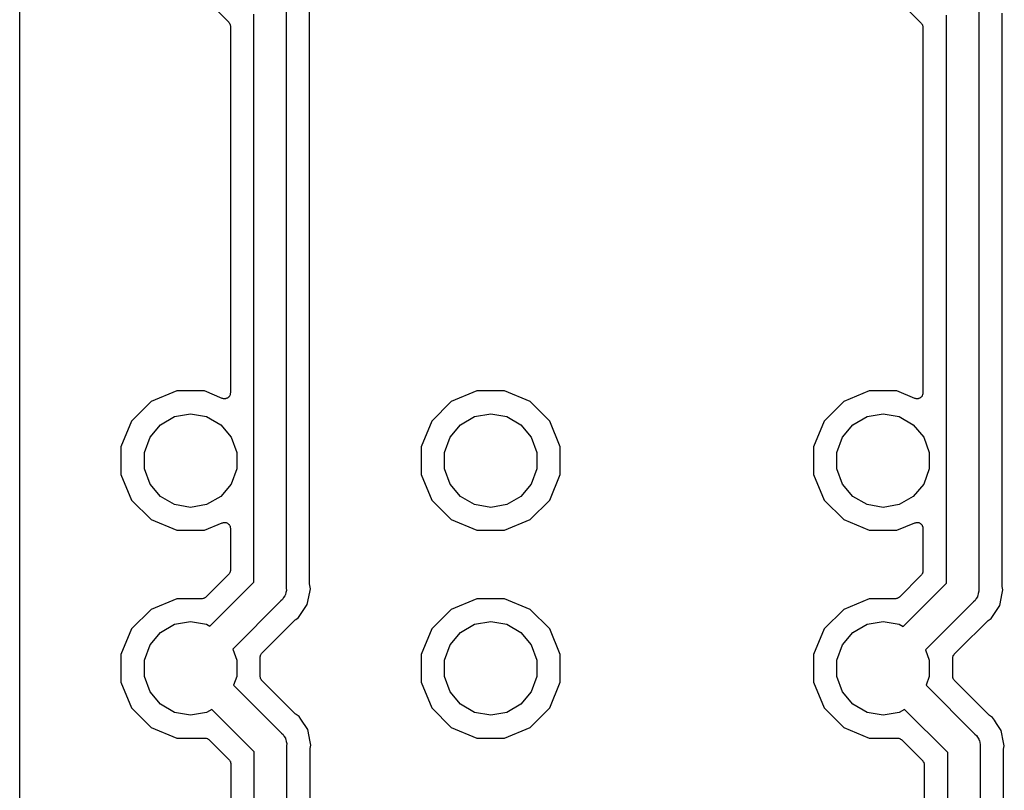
# Model space of a CAD drawing. Extents: x 66 to 115.1, y -104 to -36.9.
# Tile 2 of 8: x 73.3 to 94.6, y -87.1 to -70.5. Entities that reach past the tile are written whole.
import ezdxf

# ---------------------------------------------------------------- set-up
doc = ezdxf.new("R2010")
doc.units = 0
doc.header["$MEASUREMENT"] = 0
doc.layers.add('BLACK', color=7, linetype='CONTINUOUS')

msp = doc.modelspace()

# ---------------------------------------------------------------- linework, layer by layer
at = {"layer": 'BLACK', "linetype": 'CONTINUOUS'}
for p, q in [((73.298, -103.605), (73.298, -54.1424)), ((77.3618, -70.0452), (77.8248, -70.5082)), ((92.3418, -70.0452), (92.8248, -70.5282)), ((78.37, -82.635), (78.37, -70.335)), ((79.07, -70.2053), (79.07, -82.7647)), ((79.578, -82.683), (79.578, -70.287)), ((93.37, -82.655), (93.37, -70.355)), ((94.07, -70.2253), (94.07, -82.7847)), ((94.578, -82.703), (94.578, -70.307)), ((77.8248, -70.5082), (77.828, -70.5128)), ((77.828, -70.5128), (77.8323, -70.5164)), ((77.8323, -70.5164), (77.8406, -70.5307)), ((77.8406, -70.5307), (77.8501, -70.5443)), ((77.8501, -70.5443), (77.8515, -70.5497)), ((77.8515, -70.5497), (77.8543, -70.5546)), ((77.8543, -70.5546), (77.8572, -70.5709)), ((77.8572, -70.5709), (77.8615, -70.5869)), ((77.8615, -70.5869), (77.861, -70.5925)), ((92.8248, -70.5282), (92.828, -70.5328)), ((92.828, -70.5328), (92.8323, -70.5364)), ((92.8323, -70.5364), (92.8406, -70.5507)), ((92.8406, -70.5507), (92.8501, -70.5643)), ((92.8501, -70.5643), (92.8515, -70.5697)), ((92.8515, -70.5697), (92.8543, -70.5746)), ((92.8543, -70.5746), (92.8572, -70.5909)), ((92.8572, -70.5909), (92.8615, -70.6069)), ((77.861, -70.5925), (77.862, -70.598)), ((77.862, -70.598), (77.862, -78.5347)), ((92.8615, -70.6069), (92.861, -70.6125)), ((92.861, -70.6125), (92.862, -70.618)), ((92.862, -70.618), (92.862, -78.5347)), ((76.7, -78.492), (76.1458, -78.7216)), ((77.3, -78.492), (76.7, -78.492)), ((77.6864, -78.6521), (77.3, -78.492)), ((77.6999, -78.6551), (77.6864, -78.6521)), ((77.7129, -78.6598), (77.6999, -78.6551)), ((77.7213, -78.6598), (77.7129, -78.6598)), ((77.7295, -78.6616), (77.7213, -78.6598)), ((77.7432, -78.6598), (77.7295, -78.6616)), ((77.7571, -78.6598), (77.7432, -78.6598)), ((77.7649, -78.6569), (77.7571, -78.6598)), ((77.7732, -78.6559), (77.7649, -78.6569)), ((77.7855, -78.6495), (77.7732, -78.6559)), ((77.7985, -78.6447), (77.7855, -78.6495)), ((77.8049, -78.6394), (77.7985, -78.6447)), ((77.8123, -78.6355), (77.8049, -78.6394)), ((77.8217, -78.6253), (77.8123, -78.6355)), ((77.8323, -78.6164), (77.8217, -78.6253)), ((77.8365, -78.6091), (77.8323, -78.6164)), ((77.8421, -78.603), (77.8365, -78.6091)), ((77.8474, -78.5902), (77.8421, -78.603)), ((77.8543, -78.5782), (77.8474, -78.5902)), ((77.8558, -78.5699), (77.8543, -78.5782)), ((77.859, -78.5622), (77.8558, -78.5699)), ((77.8596, -78.5484), (77.859, -78.5622)), ((77.862, -78.5347), (77.8596, -78.5484)), ((83.2, -78.492), (82.6458, -78.7216)), ((83.8, -78.492), (83.2, -78.492)), ((84.3542, -78.7216), (83.8, -78.492)), ((91.7, -78.492), (91.1458, -78.7216)), ((92.3, -78.492), (91.7, -78.492)), ((92.6864, -78.6521), (92.3, -78.492)), ((92.6999, -78.6551), (92.6864, -78.6521)), ((92.7129, -78.6598), (92.6999, -78.6551)), ((92.7213, -78.6598), (92.7129, -78.6598)), ((92.7295, -78.6616), (92.7213, -78.6598)), ((92.7432, -78.6598), (92.7295, -78.6616)), ((92.7571, -78.6598), (92.7432, -78.6598)), ((92.7649, -78.6569), (92.7571, -78.6598)), ((92.7732, -78.6559), (92.7649, -78.6569)), ((92.7855, -78.6495), (92.7732, -78.6559)), ((92.7985, -78.6447), (92.7855, -78.6495)), ((92.8049, -78.6394), (92.7985, -78.6447)), ((92.8123, -78.6355), (92.8049, -78.6394)), ((92.8217, -78.6253), (92.8123, -78.6355)), ((92.8323, -78.6164), (92.8217, -78.6253)), ((92.8365, -78.6091), (92.8323, -78.6164)), ((92.8421, -78.603), (92.8365, -78.6091)), ((92.8474, -78.5902), (92.8421, -78.603)), ((92.8543, -78.5782), (92.8474, -78.5902)), ((92.8558, -78.5699), (92.8543, -78.5782)), ((92.859, -78.5622), (92.8558, -78.5699)), ((92.8596, -78.5484), (92.859, -78.5622)), ((92.862, -78.5347), (92.8596, -78.5484)), ((76.1458, -78.7216), (75.7216, -79.1458)), ((82.6458, -78.7216), (82.2216, -79.1458)), ((84.7784, -79.1458), (84.3542, -78.7216)), ((91.1458, -78.7216), (90.7216, -79.1458)), ((76.3473, -79.2221), (76.6527, -79.0458)), ((76.6527, -79.0458), (77, -78.9846)), ((77, -78.9846), (77.3473, -79.0458)), ((77.3473, -79.0458), (77.6527, -79.2221)), ((82.8473, -79.2221), (83.1527, -79.0458)), ((83.1527, -79.0458), (83.5, -78.9846)), ((83.5, -78.9846), (83.8473, -79.0458)), ((83.8473, -79.0458), (84.1527, -79.2221)), ((91.3473, -79.2221), (91.6527, -79.0458)), ((91.6527, -79.0458), (92, -78.9846)), ((92, -78.9846), (92.3473, -79.0458)), ((92.3473, -79.0458), (92.6527, -79.2221)), ((75.7216, -79.1458), (75.492, -79.7)), ((76.1206, -79.4923), (76.3473, -79.2221)), ((77.6527, -79.2221), (77.8794, -79.4923)), ((82.2216, -79.1458), (81.992, -79.7)), ((82.6206, -79.4923), (82.8473, -79.2221)), ((84.1527, -79.2221), (84.3794, -79.4923)), ((85.008, -79.7), (84.7784, -79.1458)), ((90.7216, -79.1458), (90.492, -79.7)), ((91.1206, -79.4923), (91.3473, -79.2221)), ((92.6527, -79.2221), (92.8794, -79.4923)), ((76, -79.8237), (76.1206, -79.4923)), ((77.8794, -79.4923), (78, -79.8237)), ((82.5, -79.8237), (82.6206, -79.4923)), ((84.3794, -79.4923), (84.5, -79.8237)), ((91, -79.8237), (91.1206, -79.4923)), ((92.8794, -79.4923), (93, -79.8237)), ((75.492, -79.7), (75.492, -80.3)), ((81.992, -79.7), (81.992, -80.3)), ((85.008, -80.3), (85.008, -79.7)), ((90.492, -79.7), (90.492, -80.3)), ((76, -80.1763), (76, -79.8237)), ((78, -79.8237), (78, -80.1763)), ((82.5, -80.1763), (82.5, -79.8237)), ((84.5, -79.8237), (84.5, -80.1763)), ((91, -80.1763), (91, -79.8237)), ((93, -79.8237), (93, -80.1763)), ((76.1206, -80.5077), (76, -80.1763)), ((78, -80.1763), (77.8794, -80.5077)), ((82.6206, -80.5077), (82.5, -80.1763)), ((84.5, -80.1763), (84.3794, -80.5077)), ((91.1206, -80.5077), (91, -80.1763)), ((93, -80.1763), (92.8794, -80.5077)), ((75.492, -80.3), (75.7216, -80.8542)), ((81.992, -80.3), (82.2216, -80.8542)), ((84.7784, -80.8542), (85.008, -80.3)), ((90.492, -80.3), (90.7216, -80.8542)), ((76.3473, -80.7779), (76.1206, -80.5077)), ((77.8794, -80.5077), (77.6527, -80.7779)), ((82.8473, -80.7779), (82.6206, -80.5077)), ((84.3794, -80.5077), (84.1527, -80.7779)), ((91.3473, -80.7779), (91.1206, -80.5077)), ((92.8794, -80.5077), (92.6527, -80.7779)), ((76.6527, -80.9542), (76.3473, -80.7779)), ((77.6527, -80.7779), (77.3473, -80.9542)), ((83.1527, -80.9542), (82.8473, -80.7779)), ((84.1527, -80.7779), (83.8473, -80.9542)), ((91.6527, -80.9542), (91.3473, -80.7779)), ((92.6527, -80.7779), (92.3473, -80.9542)), ((75.7216, -80.8542), (76.1458, -81.2784)), ((77, -81.0154), (76.6527, -80.9542)), ((77.3473, -80.9542), (77, -81.0154)), ((82.2216, -80.8542), (82.6458, -81.2784)), ((83.5, -81.0154), (83.1527, -80.9542)), ((83.8473, -80.9542), (83.5, -81.0154)), ((84.3542, -81.2784), (84.7784, -80.8542)), ((90.7216, -80.8542), (91.1458, -81.2784)), ((92, -81.0154), (91.6527, -80.9542)), ((92.3473, -80.9542), (92, -81.0154)), ((76.1458, -81.2784), (76.7, -81.508)), ((77.3, -81.508), (77.6864, -81.3479)), ((77.6864, -81.3479), (77.6999, -81.3449)), ((77.6999, -81.3449), (77.7129, -81.3402)), ((77.7129, -81.3402), (77.7213, -81.3402)), ((77.7213, -81.3402), (77.7295, -81.3384)), ((77.7295, -81.3384), (77.7432, -81.3402)), ((77.7432, -81.3402), (77.7571, -81.3402)), ((77.7571, -81.3402), (77.7649, -81.343)), ((77.7649, -81.343), (77.7732, -81.3441)), ((77.7732, -81.3441), (77.7855, -81.3505)), ((77.7855, -81.3505), (77.7985, -81.3553)), ((77.7985, -81.3553), (77.8049, -81.3606)), ((77.8049, -81.3606), (77.8123, -81.3645)), ((77.8123, -81.3645), (77.8217, -81.3747)), ((77.8217, -81.3747), (77.8323, -81.3836)), ((77.8323, -81.3836), (77.8365, -81.3909)), ((77.8365, -81.3909), (77.8421, -81.397)), ((77.8421, -81.397), (77.8474, -81.4098)), ((77.8474, -81.4098), (77.8543, -81.4218)), ((77.8543, -81.4218), (77.8558, -81.4301)), ((77.8558, -81.4301), (77.859, -81.4378)), ((77.859, -81.4378), (77.8596, -81.4516)), ((77.8596, -81.4516), (77.862, -81.4653)), ((77.862, -81.4653), (77.862, -82.372)), ((82.6458, -81.2784), (83.2, -81.508)), ((83.8, -81.508), (84.3542, -81.2784)), ((91.1458, -81.2784), (91.7, -81.508)), ((92.3, -81.508), (92.6864, -81.3479)), ((92.6864, -81.3479), (92.6999, -81.3449)), ((92.6999, -81.3449), (92.7129, -81.3402)), ((92.7129, -81.3402), (92.7213, -81.3402)), ((92.7213, -81.3402), (92.7295, -81.3384)), ((92.7295, -81.3384), (92.7432, -81.3402)), ((92.7432, -81.3402), (92.7571, -81.3402)), ((92.7571, -81.3402), (92.7649, -81.343)), ((92.7649, -81.343), (92.7732, -81.3441)), ((92.7732, -81.3441), (92.7855, -81.3505)), ((92.7855, -81.3505), (92.7985, -81.3553)), ((92.7985, -81.3553), (92.8049, -81.3606)), ((92.8049, -81.3606), (92.8123, -81.3645)), ((92.8123, -81.3645), (92.8217, -81.3747)), ((92.8217, -81.3747), (92.8323, -81.3836)), ((92.8323, -81.3836), (92.8365, -81.3909)), ((92.8365, -81.3909), (92.8421, -81.397)), ((92.8421, -81.397), (92.8474, -81.4098)), ((92.8474, -81.4098), (92.8543, -81.4218)), ((92.8543, -81.4218), (92.8558, -81.4301)), ((92.8558, -81.4301), (92.859, -81.4378)), ((92.859, -81.4378), (92.8596, -81.4516)), ((92.8596, -81.4516), (92.862, -81.4653)), ((92.862, -81.4653), (92.862, -82.392)), ((76.7, -81.508), (77.3, -81.508)), ((83.2, -81.508), (83.8, -81.508)), ((91.7, -81.508), (92.3, -81.508)), ((77.8248, -82.4618), (77.3318, -82.9548)), ((77.828, -82.4572), (77.8248, -82.4618)), ((77.8323, -82.4536), (77.828, -82.4572)), ((77.8406, -82.4393), (77.8323, -82.4536)), ((77.8501, -82.4257), (77.8406, -82.4393)), ((77.8515, -82.4203), (77.8501, -82.4257)), ((77.8543, -82.4154), (77.8515, -82.4203)), ((77.8572, -82.3991), (77.8543, -82.4154)), ((77.8615, -82.3831), (77.8572, -82.3991)), ((77.862, -82.372), (77.861, -82.3775)), ((77.861, -82.3775), (77.8615, -82.3831)), ((92.8248, -82.4818), (92.3518, -82.9548)), ((92.828, -82.4772), (92.8248, -82.4818)), ((92.8323, -82.4736), (92.828, -82.4772)), ((92.8406, -82.4593), (92.8323, -82.4736)), ((92.8501, -82.4457), (92.8406, -82.4593)), ((92.8515, -82.4403), (92.8501, -82.4457)), ((92.8543, -82.4354), (92.8515, -82.4403)), ((92.8572, -82.4191), (92.8543, -82.4354)), ((92.8615, -82.4031), (92.8572, -82.4191)), ((92.862, -82.392), (92.861, -82.3975)), ((92.861, -82.3975), (92.8615, -82.4031)), ((77.4183, -83.5868), (78.37, -82.635)), ((79.5802, -82.6953), (79.578, -82.683)), ((79.5804, -82.7078), (79.5802, -82.6953)), ((79.5948, -82.78), (79.5804, -82.7078)), ((92.4309, -83.5941), (93.37, -82.655)), ((94.5802, -82.7153), (94.578, -82.703)), ((94.5804, -82.7278), (94.5802, -82.7153)), ((94.5948, -82.8), (94.5804, -82.7278)), ((77.3272, -82.958), (77.3236, -82.9623)), ((77.3318, -82.9548), (77.3272, -82.958)), ((79.0421, -82.9302), (79.0155, -82.9682)), ((79.0461, -82.9151), (79.0421, -82.9302)), ((79.054, -82.9016), (79.0461, -82.9151)), ((79.062, -82.8558), (79.054, -82.9016)), ((79.074, -82.811), (79.062, -82.8558)), ((79.07, -82.7647), (79.074, -82.811)), ((79.5282, -83.1148), (79.5804, -82.8522)), ((79.5804, -82.8522), (79.5948, -82.78)), ((79.5804, -82.8522), (79.5804, -82.8522)), ((92.3472, -82.958), (92.3436, -82.9623)), ((92.3518, -82.9548), (92.3472, -82.958)), ((94.0421, -82.9502), (94.0155, -82.9882)), ((94.0461, -82.9351), (94.0421, -82.9502)), ((94.054, -82.9216), (94.0461, -82.9351)), ((94.062, -82.8758), (94.054, -82.9216)), ((94.074, -82.831), (94.062, -82.8758)), ((94.07, -82.7847), (94.074, -82.831)), ((94.5282, -83.1348), (94.5804, -82.8722)), ((94.5804, -82.8722), (94.5948, -82.8)), ((94.5804, -82.8722), (94.5804, -82.8722)), ((76.7, -82.992), (76.1458, -83.2216)), ((77.242, -82.992), (76.7, -82.992)), ((77.2475, -82.991), (77.242, -82.992)), ((77.2531, -82.9915), (77.2475, -82.991)), ((77.2691, -82.9872), (77.2531, -82.9915)), ((77.2854, -82.9843), (77.2691, -82.9872)), ((77.2903, -82.9815), (77.2854, -82.9843)), ((77.2957, -82.9801), (77.2903, -82.9815)), ((77.3093, -82.9706), (77.2957, -82.9801)), ((77.3236, -82.9623), (77.3093, -82.9706)), ((78.9567, -83.0383), (77.9123, -84.0827)), ((78.9923, -83.0084), (78.9567, -83.0383)), ((79.0155, -82.9682), (78.9923, -83.0084)), ((79.3386, -83.3986), (79.5282, -83.1148)), ((83.2, -82.992), (82.6458, -83.2216)), ((83.8, -82.992), (83.2, -82.992)), ((84.3542, -83.2216), (83.8, -82.992)), ((91.7, -82.992), (91.1458, -83.2216)), ((92.262, -82.992), (91.7, -82.992)), ((92.2675, -82.991), (92.262, -82.992)), ((92.2731, -82.9915), (92.2675, -82.991)), ((92.2891, -82.9872), (92.2731, -82.9915)), ((92.3054, -82.9843), (92.2891, -82.9872)), ((92.3103, -82.9815), (92.3054, -82.9843)), ((92.3157, -82.9801), (92.3103, -82.9815)), ((92.3293, -82.9706), (92.3157, -82.9801)), ((92.3436, -82.9623), (92.3293, -82.9706)), ((93.9567, -83.0583), (92.9176, -84.0973)), ((93.9923, -83.0284), (93.9567, -83.0583)), ((94.0155, -82.9882), (93.9923, -83.0284)), ((94.3386, -83.4186), (94.5282, -83.1348)), ((76.1458, -83.2216), (75.7216, -83.6458)), ((82.6458, -83.2216), (82.2216, -83.6458)), ((84.7784, -83.6458), (84.3542, -83.2216)), ((91.1458, -83.2216), (90.7216, -83.6458)), ((76.3473, -83.7221), (76.6527, -83.5458)), ((76.6527, -83.5458), (77, -83.4846)), ((77, -83.4846), (77.3473, -83.5458)), ((77.3473, -83.5458), (77.4183, -83.5868)), ((78.6284, -84.085), (79.2581, -83.4553)), ((79.2581, -83.4553), (79.2683, -83.4481)), ((79.2683, -83.4481), (79.2773, -83.4395)), ((79.2773, -83.4395), (79.3386, -83.3986)), ((82.8473, -83.7221), (83.1527, -83.5458)), ((83.1527, -83.5458), (83.5, -83.4846)), ((83.5, -83.4846), (83.8473, -83.5458)), ((83.8473, -83.5458), (84.1527, -83.7221)), ((91.3473, -83.7221), (91.6527, -83.5458)), ((91.6527, -83.5458), (92, -83.4846)), ((92, -83.4846), (92.3473, -83.5458)), ((92.3473, -83.5458), (92.4309, -83.5941)), ((93.6484, -84.085), (94.2581, -83.4753)), ((94.2581, -83.4753), (94.2683, -83.4681)), ((94.2683, -83.4681), (94.2773, -83.4595)), ((94.2773, -83.4595), (94.3386, -83.4186)), ((75.7216, -83.6458), (75.492, -84.2)), ((76.1206, -83.9923), (76.3473, -83.7221)), ((82.2216, -83.6458), (81.992, -84.2)), ((82.6206, -83.9923), (82.8473, -83.7221)), ((84.1527, -83.7221), (84.3794, -83.9923)), ((85.008, -84.2), (84.7784, -83.6458)), ((90.7216, -83.6458), (90.492, -84.2)), ((91.1206, -83.9923), (91.3473, -83.7221)), ((76, -84.3237), (76.1206, -83.9923)), ((82.5, -84.3237), (82.6206, -83.9923)), ((84.3794, -83.9923), (84.5, -84.3237)), ((91, -84.3237), (91.1206, -83.9923)), ((75.492, -84.2), (75.492, -84.8)), ((77.9123, -84.0827), (78, -84.3237)), ((78.5085, -84.2469), (78.5128, -84.2309)), ((78.5128, -84.2309), (78.5157, -84.2146)), ((78.5157, -84.2146), (78.5185, -84.2097)), ((78.5185, -84.2097), (78.5199, -84.2043)), ((78.5199, -84.2043), (78.5294, -84.1907)), ((78.5294, -84.1907), (78.5377, -84.1764)), ((78.5377, -84.1764), (78.542, -84.1728)), ((78.542, -84.1728), (78.5452, -84.1682)), ((78.5452, -84.1682), (78.6284, -84.085)), ((78.6284, -84.085), (78.6284, -84.085)), ((81.992, -84.2), (81.992, -84.8)), ((85.008, -84.8), (85.008, -84.2)), ((90.492, -84.2), (90.492, -84.8)), ((92.9176, -84.0973), (93, -84.3237)), ((93.5128, -84.2509), (93.5157, -84.2346)), ((93.5157, -84.2346), (93.5185, -84.2297)), ((93.5185, -84.2297), (93.5199, -84.2243)), ((93.5199, -84.2243), (93.5294, -84.2107)), ((93.5294, -84.2107), (93.5377, -84.1964)), ((93.5377, -84.1964), (93.542, -84.1928)), ((93.542, -84.1928), (93.5452, -84.1882)), ((93.5452, -84.1882), (93.6484, -84.085)), ((76, -84.6763), (76, -84.3237)), ((78, -84.3237), (78, -84.6763)), ((78.508, -84.258), (78.509, -84.2525)), ((78.508, -84.672), (78.508, -84.258)), ((78.509, -84.2525), (78.5085, -84.2469)), ((82.5, -84.6763), (82.5, -84.3237)), ((84.5, -84.3237), (84.5, -84.6763)), ((91, -84.6763), (91, -84.3237)), ((93, -84.3237), (93, -84.6763)), ((93.508, -84.278), (93.509, -84.2725)), ((93.508, -84.672), (93.508, -84.278)), ((93.5085, -84.2669), (93.5128, -84.2509)), ((93.509, -84.2725), (93.5085, -84.2669)), ((75.492, -84.8), (75.7216, -85.3542)), ((76.1206, -85.0077), (76, -84.6763)), ((78, -84.6763), (77.931, -84.866)), ((77.931, -84.866), (78.9667, -85.9017)), ((78.509, -84.6775), (78.508, -84.672)), ((78.5085, -84.6831), (78.509, -84.6775)), ((78.5128, -84.6991), (78.5085, -84.6831)), ((78.5157, -84.7154), (78.5128, -84.6991)), ((78.5185, -84.7203), (78.5157, -84.7154)), ((78.5199, -84.7257), (78.5185, -84.7203)), ((78.5294, -84.7393), (78.5199, -84.7257)), ((78.5377, -84.7536), (78.5294, -84.7393)), ((78.542, -84.7572), (78.5377, -84.7536)), ((78.5452, -84.7618), (78.542, -84.7572)), ((79.2681, -85.4847), (78.5452, -84.7618)), ((81.992, -84.8), (82.2216, -85.3542)), ((82.6206, -85.0077), (82.5, -84.6763)), ((84.5, -84.6763), (84.3794, -85.0077)), ((84.7784, -85.3542), (85.008, -84.8)), ((90.492, -84.8), (90.7216, -85.3542)), ((91.1206, -85.0077), (91, -84.6763)), ((93, -84.6763), (92.931, -84.866)), ((92.931, -84.866), (93.9867, -85.9217)), ((93.509, -84.6775), (93.508, -84.672)), ((93.5085, -84.6831), (93.509, -84.6775)), ((93.5128, -84.6991), (93.5085, -84.6831)), ((93.5157, -84.7154), (93.5128, -84.6991)), ((93.5185, -84.7203), (93.5157, -84.7154)), ((93.5199, -84.7257), (93.5185, -84.7203)), ((93.5294, -84.7393), (93.5199, -84.7257)), ((93.5377, -84.7536), (93.5294, -84.7393)), ((93.542, -84.7572), (93.5377, -84.7536)), ((93.5452, -84.7618), (93.542, -84.7572)), ((94.2881, -85.5047), (93.5452, -84.7618)), ((76.3473, -85.2779), (76.1206, -85.0077)), ((82.8473, -85.2779), (82.6206, -85.0077)), ((84.3794, -85.0077), (84.1527, -85.2779)), ((91.3473, -85.2779), (91.1206, -85.0077)), ((76.6527, -85.4542), (76.3473, -85.2779)), ((83.1527, -85.4542), (82.8473, -85.2779)), ((84.1527, -85.2779), (83.8473, -85.4542)), ((91.6527, -85.4542), (91.3473, -85.2779)), ((75.7216, -85.3542), (76.1458, -85.7784)), ((77, -85.5154), (76.6527, -85.4542)), ((77.3473, -85.4542), (77, -85.5154)), ((77.4626, -85.3876), (77.3473, -85.4542)), ((78.38, -86.305), (77.4626, -85.3876)), ((79.2783, -85.4919), (79.2681, -85.4847)), ((79.2873, -85.5005), (79.2783, -85.4919)), ((79.3486, -85.5414), (79.2873, -85.5005)), ((82.2216, -85.3542), (82.6458, -85.7784)), ((83.5, -85.5154), (83.1527, -85.4542)), ((83.8473, -85.4542), (83.5, -85.5154)), ((84.3542, -85.7784), (84.7784, -85.3542)), ((90.7216, -85.3542), (91.1458, -85.7784)), ((92, -85.5154), (91.6527, -85.4542)), ((92.3473, -85.4542), (92, -85.5154)), ((92.4626, -85.3876), (92.3473, -85.4542)), ((93.4, -86.325), (92.4626, -85.3876)), ((94.2983, -85.5119), (94.2881, -85.5047)), ((94.3073, -85.5205), (94.2983, -85.5119)), ((79.3895, -85.6027), (79.3486, -85.5414)), ((79.5382, -85.8252), (79.3895, -85.6027)), ((79.3895, -85.6027), (79.3895, -85.6027)), ((94.3686, -85.5614), (94.3073, -85.5205)), ((94.4095, -85.6227), (94.3686, -85.5614)), ((94.4563, -85.6927), (94.4095, -85.6227)), ((94.4095, -85.6227), (94.4095, -85.6227)), ((94.5582, -85.8452), (94.4563, -85.6927)), ((76.1458, -85.7784), (76.7, -86.008)), ((78.9667, -85.9017), (79.0023, -85.9316)), ((79.0023, -85.9316), (79.0255, -85.9718)), ((79.5904, -86.0878), (79.5382, -85.8252)), ((82.6458, -85.7784), (83.2, -86.008)), ((83.8, -86.008), (84.3542, -85.7784)), ((91.1458, -85.7784), (91.7, -86.008)), ((93.9867, -85.9217), (94.0223, -85.9516)), ((94.6104, -86.1078), (94.5582, -85.8452)), ((76.7, -86.008), (77.312, -86.008)), ((77.312, -86.008), (77.3175, -86.009)), ((77.3175, -86.009), (77.3231, -86.0085)), ((77.3231, -86.0085), (77.3391, -86.0128)), ((77.3391, -86.0128), (77.3554, -86.0157)), ((77.3554, -86.0157), (77.3603, -86.0185)), ((77.3603, -86.0185), (77.3657, -86.0199)), ((77.3657, -86.0199), (77.3793, -86.0294)), ((77.3793, -86.0294), (77.3936, -86.0377)), ((77.3936, -86.0377), (77.3972, -86.042)), ((77.3972, -86.042), (77.4018, -86.0452)), ((77.4018, -86.0452), (77.8348, -86.4782)), ((79.0255, -85.9718), (79.0521, -86.0098)), ((79.0521, -86.0098), (79.0561, -86.0249)), ((79.0561, -86.0249), (79.064, -86.0384)), ((79.064, -86.0384), (79.072, -86.0842)), ((79.072, -86.0842), (79.084, -86.129)), ((79.084, -86.129), (79.08, -86.1753)), ((79.6048, -86.16), (79.5904, -86.0878)), ((79.5904, -86.0878), (79.5904, -86.0878)), ((79.5904, -86.2322), (79.6048, -86.16)), ((83.2, -86.008), (83.8, -86.008)), ((91.7, -86.008), (92.312, -86.008)), ((92.312, -86.008), (92.3175, -86.009)), ((92.3175, -86.009), (92.3231, -86.0085)), ((92.3231, -86.0085), (92.3391, -86.0128)), ((92.3391, -86.0128), (92.3554, -86.0157)), ((92.3554, -86.0157), (92.3603, -86.0185)), ((92.3603, -86.0185), (92.3657, -86.0199)), ((92.3657, -86.0199), (92.3793, -86.0294)), ((92.3793, -86.0294), (92.3936, -86.0377)), ((92.3936, -86.0377), (92.3972, -86.042)), ((92.3972, -86.042), (92.4018, -86.0452)), ((92.4018, -86.0452), (92.8548, -86.4982)), ((94.0223, -85.9516), (94.0455, -85.9918)), ((94.0455, -85.9918), (94.0721, -86.0298)), ((94.0721, -86.0298), (94.0761, -86.0449)), ((94.0761, -86.0449), (94.084, -86.0584)), ((94.084, -86.0584), (94.092, -86.1042)), ((94.092, -86.1042), (94.104, -86.149)), ((94.104, -86.149), (94.1, -86.1953)), ((94.6248, -86.18), (94.6104, -86.1078)), ((94.6104, -86.1078), (94.6104, -86.1078)), ((78.38, -98.605), (78.38, -86.305)), ((79.08, -86.1753), (79.08, -98.7347)), ((79.588, -86.257), (79.5902, -86.2447)), ((79.588, -98.653), (79.588, -86.257)), ((79.5902, -86.2447), (79.5904, -86.2322)), ((93.4, -98.625), (93.4, -86.325)), ((94.1, -86.1953), (94.1, -98.7547)), ((94.608, -86.277), (94.6102, -86.2647)), ((94.608, -98.673), (94.608, -86.277)), ((94.6102, -86.2647), (94.6104, -86.2522)), ((94.6104, -86.2522), (94.6248, -86.18)), ((77.8348, -86.4782), (77.838, -86.4828)), ((77.838, -86.4828), (77.8423, -86.4864)), ((77.8423, -86.4864), (77.8506, -86.5007)), ((77.8506, -86.5007), (77.8601, -86.5143)), ((77.8601, -86.5143), (77.8615, -86.5197)), ((77.8615, -86.5197), (77.8643, -86.5246)), ((77.8643, -86.5246), (77.8672, -86.5409)), ((77.8672, -86.5409), (77.8715, -86.5569)), ((77.8715, -86.5569), (77.871, -86.5625)), ((77.871, -86.5625), (77.872, -86.568)), ((77.872, -86.568), (77.872, -94.5389)), ((92.8548, -86.4982), (92.858, -86.5028)), ((92.858, -86.5028), (92.8623, -86.5064)), ((92.8623, -86.5064), (92.8706, -86.5207)), ((92.8706, -86.5207), (92.8801, -86.5343)), ((92.8801, -86.5343), (92.8815, -86.5397)), ((92.8815, -86.5397), (92.8843, -86.5446)), ((92.8843, -86.5446), (92.8872, -86.5609)), ((92.8872, -86.5609), (92.8915, -86.5769)), ((92.8915, -86.5769), (92.891, -86.5825)), ((92.891, -86.5825), (92.892, -86.588)), ((92.892, -86.588), (92.892, -94.5472))]:
    msp.add_line(p, q, dxfattribs=at)

doc.saveas('drawing.dxf')
